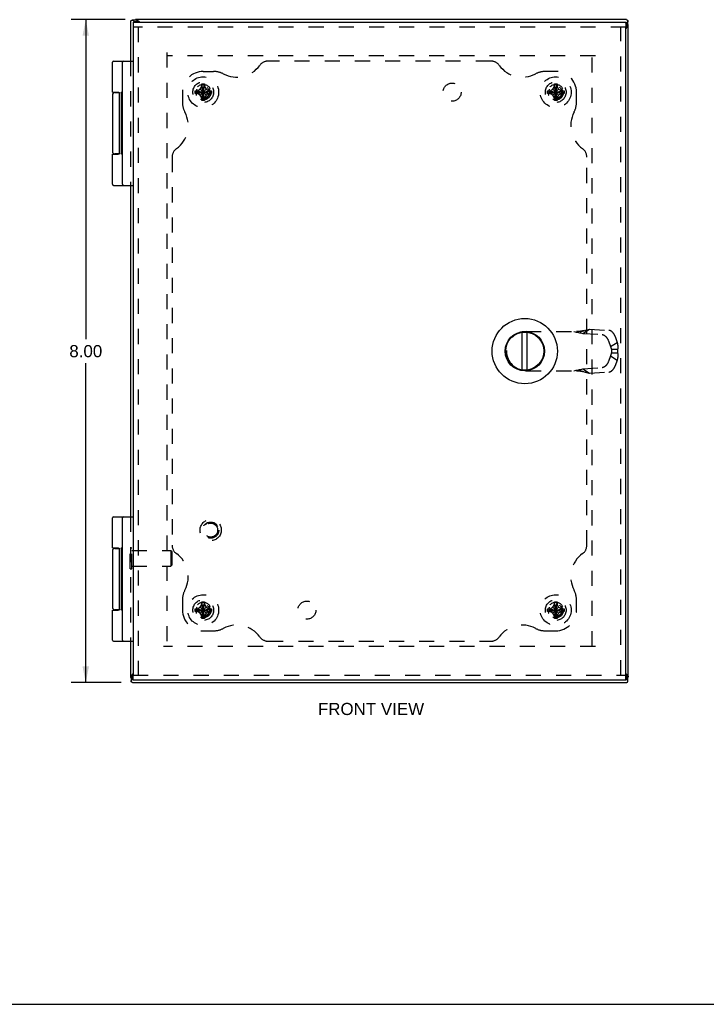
# Model space of a CAD drawing. Header units: inches. Extents: x 0 to 33.1, y 0 to 21.4.
# Tile 6 of 10: x 8.3 to 16.6, y 0 to 11.9. Entities that reach past the tile are written whole.
import ezdxf

# ---------------------------------------------------------------- set-up
doc = ezdxf.new("R2010")
doc.units = ezdxf.units.IN
doc.header["$LTSCALE"] = 1.821217
doc.header["$MEASUREMENT"] = 0
doc.linetypes.add('HIDDEN', pattern=[0.2, 0.1, -0.1])
doc.layers.get('0').update_dxf_attribs({"linetype": 'CONTINUOUS'})
for name, color, linetype in [('DEFAULT_2', 8, 'HIDDEN'), ('DIMENSIONS', 7, 'CONTINUOUS'), ('DOOR_ASSEMBLY', 7, 'CONTINUOUS'), ('SUBPANEL', 7, 'CONTINUOUS')]:
    doc.layers.add(name, color=color, linetype=linetype)
doc.styles.get("Standard").update_dxf_attribs({"font": 'arial.ttf'})
doc.dimstyles.new('DIMSTYLE_1', dxfattribs={"dimtxt": 0.146087, "dimasz": 0.194783, "dimexe": 0.09, "dimexo": 0.07, "dimgap": 0.0375, "dimtad": 0, "dimtih": 1, "dimtoh": 1, "dimzin": 4, "dimdsep": 46, "dimtxsty": 'Standard', "dimblk": '_FILLED', "dimblk1": '_FILLED', "dimblk2": '_FILLED', "dimcen": 0.09, "dimazin": 1, "dimtfac": 1, "dimtdec": 3, "dimtofl": 0, "dimtmove": 0, "dimatfit": 3, "dimldrblk": '_FILLED', "dimfxl": 0, "dimtolj": 1, "dimtzin": 4, "dimarcsym": 0})

# ---------------------------------------------------------------- blocks, each defined once
blk = doc.blocks.new('_FILLED')
at = {"color": 0, "linetype": 'ByBlock'}
blk.add_solid([(0, 0), (-1, 0.2), (-1, -0.2)], dxfattribs=at)
blk = doc.blocks.new('*D10')
at = {"layer": 'DIMENSIONS', "color": 2, "linetype": 'Continuous'}
for p, q in [((9.549, 11.882), (8.9, 11.882)), ((9.075, 11.882), (9.075, 8.028)), ((9.075, 3.882), (9.075, 7.736)), ((9.501, 3.882), (8.9, 3.882))]:
    blk.add_line(p, q, dxfattribs=at)
at = {"layer": 'DIMENSIONS', "color": 2, "linetype": 'Continuous', "xscale": 0.1947826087, "yscale": 0.1947826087, "zscale": 0.1947826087}
for p, rotation in [((9.075, 11.882), 90), ((9.075, 3.882), 270)]:
    blk.add_blockref('_FILLED', p, dxfattribs=dict(at, rotation=rotation))
at = {"layer": 'DIMENSIONS', "color": 2, "linetype": 'Continuous', "insert": (9.075, 7.955), "char_height": 0.1461, "width": 0.39699, "attachment_point": 2, "line_spacing_factor": 0.9}
blk.add_mtext('8.00', dxfattribs=at)

msp = doc.modelspace()

# ---------------------------------------------------------------- linework, layer by layer
at = {"color": 7, "linetype": 'Continuous'}
for p, q in [((9.676, 11.882), (9.676, 11.877)), ((9.686, 11.882), (9.686, 11.877)), ((9.685, 11.877), (9.633, 11.877)), ((9.659, 11.861), (9.698, 11.861)), ((9.698, 11.861), (9.707, 11.852)), ((15.586, 11.791), (15.595, 11.8)), ((15.595, 11.839), (15.595, 11.8)), ((15.612, 11.813), (15.612, 11.865)), ((15.616, 11.822), (15.612, 11.822)), ((15.616, 11.812), (15.612, 11.812)), ((9.616, 3.951), (9.621, 3.951)), ((9.616, 3.942), (9.621, 3.942)), ((9.621, 3.95), (9.621, 3.898)), ((9.637, 3.963), (9.646, 3.971)), ((9.637, 3.925), (9.637, 3.963)), ((15.595, 3.963), (15.586, 3.973)), ((15.595, 3.925), (15.595, 3.963)), ((15.616, 3.951), (15.612, 3.951)), ((15.612, 3.898), (15.612, 3.95)), ((15.616, 3.942), (15.612, 3.942)), ((0, 0), (33.113, 0))]:
    msp.add_line(p, q, dxfattribs=at)
at = {"color": 3, "linetype": 'Continuous'}
for p, q in [((15.595, 11.882), (9.676, 11.882)), ((9.616, 11.861), (9.616, 11.382)), ((9.659, 11.861), (9.668, 11.852)), ((15.586, 11.829), (15.595, 11.839)), ((15.616, 3.942), (15.616, 11.822)), ((9.616, 9.882), (9.616, 5.882)), ((9.616, 4.382), (9.616, 3.942)), ((9.637, 3.925), (9.646, 3.933)), ((15.595, 3.925), (15.586, 3.934)), ((9.637, 3.882), (15.595, 3.882))]:
    msp.add_line(p, q, dxfattribs=at)
for points in [[(9.724, 11.852), (9.721, 11.854), (9.717, 11.858), (9.714, 11.861), (9.71, 11.864), (9.707, 11.867), (9.705, 11.87), (9.702, 11.872), (9.699, 11.875), (9.697, 11.876), (9.695, 11.878), (9.693, 11.879), (9.691, 11.88), (9.689, 11.881), (9.687, 11.882), (9.686, 11.882)], [(15.595, 11.882), (15.595, 11.882), (15.596, 11.882), (15.596, 11.882), (15.596, 11.881), (15.596, 11.881), (15.596, 11.881)], [(9.616, 11.861), (9.616, 11.861), (9.616, 11.861), (9.616, 11.861), (9.617, 11.861), (9.617, 11.861), (9.617, 11.861)], [(9.617, 11.861), (9.617, 11.861), (9.617, 11.862), (9.617, 11.862), (9.618, 11.863), (9.618, 11.863), (9.618, 11.863)], [(9.618, 11.863), (9.619, 11.864), (9.619, 11.865), (9.62, 11.865), (9.62, 11.866), (9.621, 11.867), (9.621, 11.867)], [(9.621, 11.867), (9.622, 11.868), (9.622, 11.869), (9.623, 11.869), (9.623, 11.87), (9.624, 11.871), (9.624, 11.872)], [(9.624, 11.872), (9.625, 11.873), (9.626, 11.874), (9.627, 11.875), (9.628, 11.875), (9.629, 11.876), (9.63, 11.876), (9.632, 11.877), (9.633, 11.877), (9.633, 11.877)], [(9.633, 11.877), (9.634, 11.877), (9.636, 11.877), (9.637, 11.876), (9.639, 11.876), (9.64, 11.875), (9.642, 11.874), (9.643, 11.873), (9.644, 11.872)], [(9.659, 11.861), (9.657, 11.863), (9.654, 11.864), (9.652, 11.866), (9.649, 11.868), (9.647, 11.87), (9.644, 11.872)], [(15.586, 11.774), (15.589, 11.777), (15.593, 11.781), (15.596, 11.784), (15.599, 11.788), (15.602, 11.791), (15.605, 11.793), (15.607, 11.796), (15.609, 11.799), (15.611, 11.801), (15.613, 11.803), (15.614, 11.805), (15.615, 11.807), (15.616, 11.809), (15.616, 11.811), (15.616, 11.812)], [(15.595, 11.839), (15.597, 11.841), (15.599, 11.844), (15.601, 11.846), (15.603, 11.849), (15.605, 11.851), (15.607, 11.854)], [(15.596, 11.881), (15.596, 11.881), (15.597, 11.881), (15.597, 11.881), (15.597, 11.88), (15.598, 11.88), (15.598, 11.88)], [(15.598, 11.88), (15.599, 11.879), (15.599, 11.879), (15.6, 11.878), (15.601, 11.878), (15.601, 11.877), (15.602, 11.877)], [(15.602, 11.877), (15.603, 11.876), (15.603, 11.876), (15.604, 11.875), (15.605, 11.875), (15.606, 11.874), (15.606, 11.874)], [(15.606, 11.874), (15.608, 11.873), (15.608, 11.872), (15.609, 11.871), (15.61, 11.87), (15.611, 11.869), (15.611, 11.868), (15.611, 11.866), (15.612, 11.865), (15.612, 11.865)], [(15.612, 11.865), (15.611, 11.864), (15.611, 11.862), (15.611, 11.861), (15.61, 11.859), (15.61, 11.858), (15.609, 11.856), (15.608, 11.855), (15.607, 11.854)], [(9.646, 3.988), (9.644, 3.986), (9.64, 3.982), (9.637, 3.979), (9.634, 3.976), (9.631, 3.973), (9.628, 3.97), (9.626, 3.967), (9.623, 3.965), (9.622, 3.962), (9.62, 3.96), (9.619, 3.958), (9.618, 3.956), (9.617, 3.954), (9.617, 3.952), (9.616, 3.951)], [(9.637, 3.925), (9.635, 3.922), (9.634, 3.919), (9.632, 3.917), (9.63, 3.914), (9.628, 3.912), (9.626, 3.91)], [(15.586, 3.989), (15.589, 3.986), (15.593, 3.982), (15.596, 3.979), (15.599, 3.976), (15.602, 3.973), (15.605, 3.97), (15.607, 3.967), (15.609, 3.965), (15.611, 3.962), (15.613, 3.96), (15.614, 3.958), (15.615, 3.956), (15.616, 3.954), (15.616, 3.952), (15.616, 3.951)], [(15.595, 3.925), (15.597, 3.922), (15.599, 3.919), (15.601, 3.917), (15.603, 3.914), (15.605, 3.912), (15.607, 3.91)], [(9.621, 3.898), (9.621, 3.9), (9.622, 3.901), (9.622, 3.903), (9.622, 3.904), (9.623, 3.906), (9.624, 3.907), (9.625, 3.908), (9.626, 3.91)], [(9.626, 3.89), (9.625, 3.89), (9.624, 3.891), (9.623, 3.892), (9.623, 3.893), (9.622, 3.894), (9.622, 3.896), (9.621, 3.897), (9.621, 3.898), (9.621, 3.898)], [(9.631, 3.887), (9.63, 3.887), (9.629, 3.888), (9.629, 3.888), (9.628, 3.889), (9.627, 3.889), (9.626, 3.89)], [(9.635, 3.884), (9.634, 3.884), (9.633, 3.885), (9.633, 3.885), (9.632, 3.886), (9.632, 3.886), (9.631, 3.887)], [(9.637, 3.882), (9.637, 3.882), (9.636, 3.882), (9.636, 3.883), (9.635, 3.883), (9.635, 3.883), (9.635, 3.884)], [(9.637, 3.882), (9.637, 3.882), (9.637, 3.882), (9.637, 3.882), (9.637, 3.882), (9.637, 3.882), (9.637, 3.882)], [(15.595, 3.882), (15.595, 3.882), (15.596, 3.882), (15.596, 3.882), (15.596, 3.882), (15.596, 3.882), (15.596, 3.882)], [(15.596, 3.882), (15.596, 3.882), (15.597, 3.882), (15.597, 3.883), (15.597, 3.883), (15.598, 3.883), (15.598, 3.884)], [(15.598, 3.884), (15.599, 3.884), (15.599, 3.885), (15.6, 3.885), (15.601, 3.886), (15.601, 3.886), (15.602, 3.887)], [(15.602, 3.887), (15.603, 3.887), (15.603, 3.888), (15.604, 3.888), (15.605, 3.889), (15.606, 3.889), (15.606, 3.89)], [(15.606, 3.89), (15.608, 3.89), (15.608, 3.891), (15.609, 3.892), (15.61, 3.893), (15.611, 3.894), (15.611, 3.896), (15.611, 3.897), (15.612, 3.898), (15.612, 3.898)], [(15.612, 3.898), (15.611, 3.9), (15.611, 3.901), (15.611, 3.903), (15.61, 3.904), (15.61, 3.906), (15.609, 3.907), (15.608, 3.908), (15.607, 3.91)]]:
    msp.add_lwpolyline(points, dxfattribs=at)
at = {"color": 7, "linetype": 'Continuous'}
for points in [[(9.685, 11.877), (9.685, 11.877), (9.686, 11.877), (9.686, 11.876), (9.687, 11.876), (9.688, 11.875), (9.688, 11.875), (9.689, 11.874), (9.69, 11.873), (9.69, 11.872)], [(9.698, 11.861), (9.696, 11.863), (9.695, 11.864), (9.694, 11.866), (9.693, 11.868), (9.692, 11.87), (9.69, 11.872)], [(15.595, 11.8), (15.597, 11.802), (15.599, 11.803), (15.601, 11.804), (15.603, 11.805), (15.605, 11.806), (15.607, 11.808)], [(15.612, 11.813), (15.611, 11.813), (15.611, 11.812), (15.611, 11.812), (15.611, 11.811), (15.61, 11.81), (15.61, 11.81), (15.609, 11.809), (15.608, 11.808), (15.607, 11.808)], [(9.621, 3.95), (9.621, 3.951), (9.621, 3.951), (9.622, 3.952), (9.622, 3.952), (9.623, 3.953), (9.623, 3.954), (9.624, 3.954), (9.625, 3.955), (9.626, 3.956)], [(9.637, 3.963), (9.635, 3.962), (9.634, 3.96), (9.632, 3.959), (9.63, 3.958), (9.628, 3.957), (9.626, 3.956)], [(15.595, 3.963), (15.597, 3.962), (15.599, 3.96), (15.601, 3.959), (15.603, 3.958), (15.605, 3.957), (15.607, 3.956)], [(15.612, 3.95), (15.611, 3.951), (15.611, 3.951), (15.611, 3.952), (15.611, 3.952), (15.61, 3.953), (15.61, 3.954), (15.609, 3.954), (15.608, 3.955), (15.607, 3.956)]]:
    msp.add_lwpolyline(points, dxfattribs=at)
at = {"layer": 'DEFAULT_2', "color": 8, "linetype": 'HIDDEN'}
for p, q in [((10.054, 11.485), (10.054, 4.322)), ((15.219, 11.444), (10.056, 11.444)), ((15.179, 4.322), (15.179, 11.442)), ((9.616, 11.382), (9.616, 9.882)), ((10.456, 11.042), (10.476, 11.075)), ((10.476, 10.907), (10.507, 11.106)), ((10.476, 11.105), (10.476, 11.106)), ((10.507, 10.907), (10.476, 11.106)), ((10.476, 11.075), (10.476, 11.105)), ((10.476, 10.938), (10.507, 11.075)), ((10.507, 10.938), (10.476, 11.075)), ((10.507, 11.106), (10.507, 11.105)), ((10.507, 11.105), (10.507, 11.075)), ((10.507, 11.075), (10.526, 11.042)), ((14.706, 11.042), (14.726, 11.075)), ((14.726, 10.907), (14.757, 11.106)), ((14.726, 11.105), (14.726, 11.106)), ((14.757, 10.907), (14.726, 11.106)), ((14.726, 11.075), (14.726, 11.105)), ((14.726, 10.938), (14.757, 11.075)), ((14.757, 10.938), (14.726, 11.075)), ((14.757, 11.106), (14.757, 11.105)), ((14.757, 11.105), (14.757, 11.075)), ((14.757, 11.075), (14.776, 11.042)), ((10.392, 11.022), (10.591, 10.991)), ((10.392, 10.991), (10.591, 11.022)), ((10.392, 11.022), (10.393, 11.022)), ((10.393, 10.991), (10.392, 10.991)), ((10.393, 11.022), (10.423, 11.022)), ((10.423, 10.991), (10.393, 10.991)), ((10.491, 11.007), (10.417, 11.007)), ((10.423, 11.022), (10.456, 11.042)), ((10.423, 11.022), (10.56, 10.991)), ((10.423, 10.991), (10.56, 11.022)), ((10.456, 10.972), (10.423, 10.991)), ((10.456, 10.972), (10.526, 11.042)), ((10.526, 10.972), (10.456, 11.042)), ((10.476, 10.938), (10.456, 10.972)), ((10.476, 10.908), (10.476, 10.938)), ((10.491, 10.913), (10.491, 11.007)), ((10.526, 10.972), (10.507, 10.938)), ((10.507, 10.938), (10.507, 10.908)), ((10.526, 11.042), (10.56, 11.022)), ((10.56, 10.991), (10.526, 10.972)), ((10.56, 11.022), (10.59, 11.022)), ((10.59, 10.991), (10.56, 10.991)), ((10.59, 11.022), (10.591, 11.022)), ((10.591, 10.991), (10.59, 10.991)), ((14.642, 10.991), (14.841, 11.022)), ((14.642, 11.022), (14.643, 11.022)), ((14.642, 11.022), (14.841, 10.991)), ((14.643, 10.991), (14.642, 10.991)), ((14.643, 11.022), (14.673, 11.022)), ((14.673, 10.991), (14.643, 10.991)), ((14.741, 11.007), (14.667, 11.007)), ((14.673, 11.022), (14.706, 11.042)), ((14.673, 10.991), (14.81, 11.022)), ((14.673, 11.022), (14.81, 10.991)), ((14.706, 10.972), (14.673, 10.991)), ((14.706, 10.972), (14.776, 11.042)), ((14.706, 11.042), (14.776, 10.972)), ((14.726, 10.938), (14.706, 10.972)), ((14.726, 10.908), (14.726, 10.938)), ((14.741, 10.913), (14.741, 11.007)), ((14.776, 10.972), (14.757, 10.938)), ((14.757, 10.938), (14.757, 10.908)), ((14.776, 11.042), (14.81, 11.022)), ((14.81, 10.991), (14.776, 10.972)), ((14.81, 11.022), (14.84, 11.022)), ((14.84, 10.991), (14.81, 10.991)), ((14.84, 11.022), (14.841, 11.022)), ((14.841, 10.991), (14.84, 10.991)), ((10.476, 10.907), (10.476, 10.908)), ((10.507, 10.908), (10.507, 10.907)), ((14.726, 10.907), (14.726, 10.908)), ((14.757, 10.908), (14.757, 10.907)), ((9.616, 5.882), (9.616, 4.382)), ((9.612, 5.254), (9.612, 5.51)), ((9.612, 5.51), (9.63, 5.51)), ((9.63, 5.254), (9.63, 5.51)), ((9.63, 5.476), (10.102, 5.476)), ((10.112, 5.466), (10.102, 5.476)), ((10.102, 5.476), (10.102, 5.288)), ((10.112, 5.466), (10.112, 5.298)), ((9.612, 5.254), (9.63, 5.254)), ((9.63, 5.288), (10.102, 5.288)), ((10.112, 5.298), (10.102, 5.288)), ((10.392, 4.772), (10.591, 4.741)), ((10.392, 4.772), (10.393, 4.772)), ((10.392, 4.741), (10.591, 4.772)), ((10.393, 4.772), (10.423, 4.772)), ((10.491, 4.757), (10.417, 4.757)), ((10.423, 4.772), (10.456, 4.792)), ((10.423, 4.772), (10.56, 4.741)), ((10.423, 4.741), (10.56, 4.772)), ((10.456, 4.792), (10.476, 4.825)), ((10.456, 4.792), (10.526, 4.722)), ((10.456, 4.722), (10.526, 4.792)), ((10.507, 4.657), (10.476, 4.856)), ((10.476, 4.855), (10.476, 4.856)), ((10.476, 4.657), (10.507, 4.856)), ((10.476, 4.825), (10.476, 4.855)), ((10.507, 4.688), (10.476, 4.825)), ((10.476, 4.688), (10.507, 4.825)), ((10.491, 4.663), (10.491, 4.757)), ((10.507, 4.856), (10.507, 4.855)), ((10.507, 4.855), (10.507, 4.825)), ((10.507, 4.825), (10.526, 4.792)), ((10.526, 4.792), (10.56, 4.772)), ((10.56, 4.772), (10.59, 4.772)), ((10.59, 4.772), (10.591, 4.772)), ((14.642, 4.741), (14.841, 4.772)), ((14.642, 4.772), (14.643, 4.772)), ((14.642, 4.772), (14.841, 4.741)), ((14.643, 4.772), (14.673, 4.772)), ((14.741, 4.757), (14.667, 4.757)), ((14.673, 4.772), (14.706, 4.792)), ((14.673, 4.741), (14.81, 4.772)), ((14.673, 4.772), (14.81, 4.741)), ((14.706, 4.792), (14.726, 4.825)), ((14.706, 4.792), (14.776, 4.722)), ((14.706, 4.722), (14.776, 4.792)), ((14.757, 4.657), (14.726, 4.856)), ((14.726, 4.855), (14.726, 4.856)), ((14.726, 4.657), (14.757, 4.856)), ((14.726, 4.825), (14.726, 4.855)), ((14.757, 4.688), (14.726, 4.825)), ((14.726, 4.688), (14.757, 4.825)), ((14.741, 4.663), (14.741, 4.757)), ((14.757, 4.856), (14.757, 4.855)), ((14.757, 4.855), (14.757, 4.825)), ((14.757, 4.825), (14.776, 4.792)), ((14.776, 4.792), (14.81, 4.772)), ((14.81, 4.772), (14.84, 4.772)), ((14.84, 4.772), (14.841, 4.772)), ((10.393, 4.741), (10.392, 4.741)), ((10.423, 4.741), (10.393, 4.741)), ((10.456, 4.722), (10.423, 4.741)), ((10.476, 4.688), (10.456, 4.722)), ((10.476, 4.658), (10.476, 4.688)), ((10.476, 4.657), (10.476, 4.658)), ((10.526, 4.722), (10.507, 4.688)), ((10.507, 4.688), (10.507, 4.658)), ((10.507, 4.658), (10.507, 4.657)), ((10.56, 4.741), (10.526, 4.722)), ((10.59, 4.741), (10.56, 4.741)), ((10.591, 4.741), (10.59, 4.741)), ((14.643, 4.741), (14.642, 4.741)), ((14.673, 4.741), (14.643, 4.741)), ((14.706, 4.722), (14.673, 4.741)), ((14.726, 4.688), (14.706, 4.722)), ((14.726, 4.658), (14.726, 4.688)), ((14.726, 4.657), (14.726, 4.658)), ((14.776, 4.722), (14.757, 4.688)), ((14.757, 4.688), (14.757, 4.658)), ((14.757, 4.658), (14.757, 4.657)), ((14.81, 4.741), (14.776, 4.722)), ((14.84, 4.741), (14.81, 4.741)), ((14.841, 4.741), (14.84, 4.741)), ((15.219, 4.319), (10.013, 4.319))]:
    msp.add_line(p, q, dxfattribs=at)
for points in [[(10.476, 11.106), (10.481, 11.106), (10.486, 11.106), (10.491, 11.106), (10.497, 11.106), (10.502, 11.106), (10.507, 11.106)], [(14.726, 11.106), (14.731, 11.106), (14.736, 11.106), (14.741, 11.106), (14.747, 11.106), (14.752, 11.106), (14.757, 11.106)], [(10.392, 11.007), (10.392, 11.009), (10.392, 11.012), (10.392, 11.014), (10.392, 11.017), (10.392, 11.02), (10.392, 11.022)], [(10.392, 10.991), (10.392, 10.994), (10.392, 10.996), (10.392, 10.999), (10.392, 11.001), (10.392, 11.004), (10.392, 11.007)], [(10.406, 11.003), (10.406, 10.999), (10.405, 10.995), (10.404, 10.991), (10.404, 10.986), (10.404, 10.981), (10.405, 10.975), (10.406, 10.97), (10.407, 10.965)], [(10.406, 11.003), (10.409, 11.004), (10.412, 11.005), (10.415, 11.006), (10.417, 11.007)], [(10.591, 11.022), (10.591, 11.02), (10.591, 11.017), (10.591, 11.014), (10.591, 11.012), (10.591, 11.009), (10.591, 11.007)], [(10.591, 11.007), (10.591, 11.004), (10.591, 11.001), (10.591, 10.999), (10.591, 10.996), (10.591, 10.994), (10.591, 10.991)], [(14.642, 11.007), (14.642, 11.009), (14.642, 11.012), (14.642, 11.014), (14.642, 11.017), (14.642, 11.02), (14.642, 11.022)], [(14.642, 10.991), (14.642, 10.994), (14.642, 10.996), (14.642, 10.999), (14.642, 11.001), (14.642, 11.004), (14.642, 11.007)], [(14.656, 11.003), (14.656, 10.999), (14.655, 10.995), (14.654, 10.991), (14.654, 10.986), (14.654, 10.981), (14.655, 10.975), (14.656, 10.97), (14.657, 10.965)], [(14.656, 11.003), (14.659, 11.004), (14.662, 11.005), (14.665, 11.006), (14.667, 11.007)], [(14.841, 11.022), (14.841, 11.02), (14.841, 11.017), (14.841, 11.014), (14.841, 11.012), (14.841, 11.009), (14.841, 11.007)], [(14.841, 11.007), (14.841, 11.004), (14.841, 11.001), (14.841, 10.999), (14.841, 10.996), (14.841, 10.994), (14.841, 10.991)], [(10.507, 10.907), (10.502, 10.907), (10.497, 10.907), (10.491, 10.907), (10.486, 10.907), (10.481, 10.907), (10.476, 10.907)], [(14.757, 10.907), (14.752, 10.907), (14.747, 10.907), (14.741, 10.907), (14.736, 10.907), (14.731, 10.907), (14.726, 10.907)], [(10.392, 4.757), (10.392, 4.759), (10.392, 4.762), (10.392, 4.764), (10.392, 4.767), (10.392, 4.77), (10.392, 4.772)], [(10.392, 4.741), (10.392, 4.744), (10.392, 4.746), (10.392, 4.749), (10.392, 4.751), (10.392, 4.754), (10.392, 4.757)], [(10.406, 4.753), (10.406, 4.749), (10.405, 4.745), (10.404, 4.741), (10.404, 4.736), (10.404, 4.731), (10.405, 4.725), (10.406, 4.72), (10.407, 4.715)], [(10.406, 4.753), (10.409, 4.754), (10.412, 4.755), (10.415, 4.756), (10.417, 4.757)], [(10.476, 4.856), (10.481, 4.856), (10.486, 4.856), (10.491, 4.856), (10.497, 4.856), (10.502, 4.856), (10.507, 4.856)], [(10.591, 4.772), (10.591, 4.77), (10.591, 4.767), (10.591, 4.764), (10.591, 4.762), (10.591, 4.759), (10.591, 4.757)], [(10.591, 4.757), (10.591, 4.754), (10.591, 4.751), (10.591, 4.749), (10.591, 4.746), (10.591, 4.744), (10.591, 4.741)], [(14.642, 4.757), (14.642, 4.759), (14.642, 4.762), (14.642, 4.764), (14.642, 4.767), (14.642, 4.77), (14.642, 4.772)], [(14.642, 4.741), (14.642, 4.744), (14.642, 4.746), (14.642, 4.749), (14.642, 4.751), (14.642, 4.754), (14.642, 4.757)], [(14.656, 4.753), (14.656, 4.749), (14.655, 4.745), (14.654, 4.741), (14.654, 4.736), (14.654, 4.731), (14.655, 4.725), (14.656, 4.72), (14.657, 4.715)], [(14.656, 4.753), (14.659, 4.754), (14.662, 4.755), (14.665, 4.756), (14.667, 4.757)], [(14.726, 4.856), (14.731, 4.856), (14.736, 4.856), (14.741, 4.856), (14.747, 4.856), (14.752, 4.856), (14.757, 4.856)], [(14.841, 4.772), (14.841, 4.77), (14.841, 4.767), (14.841, 4.764), (14.841, 4.762), (14.841, 4.759), (14.841, 4.757)], [(14.841, 4.757), (14.841, 4.754), (14.841, 4.751), (14.841, 4.749), (14.841, 4.746), (14.841, 4.744), (14.841, 4.741)], [(10.507, 4.657), (10.502, 4.657), (10.497, 4.657), (10.491, 4.657), (10.486, 4.657), (10.481, 4.657), (10.476, 4.657)], [(14.757, 4.657), (14.752, 4.657), (14.747, 4.657), (14.741, 4.657), (14.736, 4.657), (14.731, 4.657), (14.726, 4.657)]]:
    msp.add_lwpolyline(points, dxfattribs=at)
for centre, radius in [((10.491, 11.007), 0.186), ((14.741, 11.007), 0.186), ((10.491, 11.007), 0.094), ((14.741, 11.007), 0.094), ((10.491, 4.757), 0.186), ((14.741, 4.757), 0.186), ((10.491, 4.757), 0.094), ((14.741, 4.757), 0.094)]:
    msp.add_circle(centre, radius, dxfattribs=at)
for centre, radius, end in [((10.491, 11.007), 0.085, 182.1618), ((10.491, 11.007), 0.074, 180), ((14.741, 11.007), 0.085, 182.1618), ((14.741, 11.007), 0.074, 180), ((10.491, 4.757), 0.085, 182.1618), ((10.491, 4.757), 0.074, 180), ((14.741, 4.757), 0.085, 182.1618), ((14.741, 4.757), 0.074, 180)]:
    msp.add_arc(centre, radius, 270, end, dxfattribs=at)
at = {"layer": 'DOOR_ASSEMBLY', "color": 7, "linetype": 'Continuous'}
for p, q in [((9.646, 11.852), (9.646, 11.792)), ((15.586, 11.852), (15.586, 11.792)), ((9.396, 11.007), (9.396, 11.369)), ((9.409, 11.382), (9.646, 11.382)), ((9.516, 9.895), (9.516, 11.369)), ((9.396, 10.972), (9.396, 10.292)), ((9.426, 11.002), (9.48, 11.002)), ((9.476, 11.005), (9.476, 11.002)), ((9.481, 10.267), (9.481, 10.997)), ((9.506, 10.258), (9.506, 11.008)), ((9.516, 11.008), (9.506, 11.008)), ((9.516, 11.002), (9.506, 11.002)), ((9.516, 10.904), (9.506, 10.904)), ((9.516, 10.756), (9.506, 10.756)), ((9.516, 10.521), (9.506, 10.521)), ((9.516, 10.507), (9.506, 10.507)), ((9.396, 9.895), (9.396, 10.257)), ((9.396, 10.257), (9.466, 10.257)), ((9.48, 10.262), (9.426, 10.262)), ((9.476, 10.262), (9.476, 10.258)), ((9.516, 10.258), (9.506, 10.258)), ((9.409, 9.882), (9.646, 9.882)), ((14.338, 7.654), (14.338, 8.11)), ((14.398, 7.654), (14.398, 8.11)), ((9.396, 5.507), (9.396, 5.869)), ((9.409, 5.882), (9.646, 5.882)), ((9.516, 4.395), (9.516, 5.869)), ((9.396, 5.472), (9.396, 4.792)), ((9.426, 5.502), (9.48, 5.502)), ((9.476, 5.505), (9.476, 5.502)), ((9.481, 4.767), (9.481, 5.497)), ((9.506, 4.758), (9.506, 5.508)), ((9.516, 5.508), (9.506, 5.508)), ((9.516, 5.502), (9.506, 5.502)), ((9.516, 5.404), (9.506, 5.404)), ((9.516, 5.256), (9.506, 5.256)), ((9.516, 5.021), (9.506, 5.021)), ((9.516, 5.007), (9.506, 5.007)), ((9.396, 4.395), (9.396, 4.757)), ((9.396, 4.757), (9.466, 4.757)), ((9.48, 4.762), (9.426, 4.762)), ((9.476, 4.762), (9.476, 4.758)), ((9.516, 4.758), (9.506, 4.758)), ((9.409, 4.382), (9.646, 4.382)), ((9.646, 3.912), (9.646, 3.972)), ((15.586, 3.912), (15.586, 3.972))]:
    msp.add_line(p, q, dxfattribs=at)
at = {"layer": 'DOOR_ASSEMBLY', "color": 3, "linetype": 'Continuous'}
for p, q in [((9.646, 11.852), (15.586, 11.852)), ((9.646, 11.792), (9.646, 3.972)), ((15.586, 3.972), (15.586, 11.792)), ((15.586, 3.912), (9.646, 3.912))]:
    msp.add_line(p, q, dxfattribs=at)
at = {"layer": 'DOOR_ASSEMBLY', "color": 8, "linetype": 'HIDDEN'}
for p, q in [((15.586, 11.792), (9.646, 11.792)), ((9.706, 11.792), (9.706, 3.972)), ((15.526, 3.972), (15.526, 11.792)), ((14.384, 8.118), (15.037, 8.118)), ((15.067, 8.095), (15.149, 8.147)), ((15.067, 8.095), (15.3, 8.082)), ((15.149, 8.147), (15.382, 8.133)), ((15.376, 8.008), (15.401, 7.937)), ((15.401, 7.937), (15.482, 7.988)), ((15.457, 8.06), (15.482, 7.988)), ((14.148, 7.882), (14.148, 7.881)), ((15.412, 7.904), (15.487, 7.904)), ((15.412, 7.904), (15.412, 7.86)), ((15.412, 7.86), (15.487, 7.86)), ((15.487, 7.904), (15.487, 7.86)), ((15.401, 7.827), (15.376, 7.755)), ((15.401, 7.827), (15.482, 7.775)), ((15.482, 7.775), (15.457, 7.704)), ((14.384, 7.645), (15.037, 7.645)), ((15.067, 7.668), (15.3, 7.682)), ((15.067, 7.668), (15.149, 7.617)), ((15.072, 7.636), (15.085, 7.633)), ((15.085, 7.633), (15.096, 7.63)), ((15.149, 7.617), (15.382, 7.63)), ((9.646, 3.972), (15.586, 3.972))]:
    msp.add_line(p, q, dxfattribs=at)
at = {"layer": 'DOOR_ASSEMBLY', "color": 7, "linetype": 'Continuous'}
for points in [[(9.396, 11.007), (9.466, 11.007), (9.466, 11.007), (9.467, 11.007), (9.468, 11.007), (9.468, 11.007), (9.469, 11.007), (9.469, 11.007), (9.47, 11.006), (9.47, 11.006), (9.471, 11.006), (9.471, 11.006), (9.472, 11.006), (9.472, 11.006), (9.472, 11.006), (9.473, 11.006), (9.473, 11.006), (9.473, 11.006), (9.474, 11.006), (9.474, 11.006), (9.474, 11.006), (9.475, 11.005), (9.475, 11.005), (9.475, 11.005), (9.475, 11.005), (9.476, 11.005), (9.476, 11.005), (9.476, 11.005), (9.476, 11.005), (9.477, 11.005), (9.477, 11.004), (9.477, 11.004), (9.477, 11.004), (9.477, 11.004), (9.478, 11.004), (9.478, 11.004), (9.478, 11.004), (9.478, 11.004), (9.478, 11.004), (9.478, 11.003), (9.478, 11.003), (9.479, 11.003), (9.479, 11.003), (9.479, 11.003), (9.479, 11.003), (9.479, 11.003), (9.479, 11.003), (9.479, 11.002), (9.479, 11.002), (9.48, 11.002), (9.48, 11.002), (9.48, 11.002), (9.48, 11.002), (9.48, 11.002), (9.48, 11.002), (9.48, 11.001), (9.48, 11.001), (9.48, 11.001), (9.48, 11.001), (9.48, 11.001), (9.48, 11.001), (9.48, 11.001), (9.481, 11.001), (9.481, 11.001), (9.481, 11), (9.481, 11), (9.481, 11), (9.481, 11), (9.481, 11), (9.481, 11), (9.481, 11), (9.481, 11), (9.481, 10.999), (9.481, 10.999), (9.481, 10.999), (9.481, 10.999), (9.481, 10.999), (9.481, 10.999), (9.481, 10.999), (9.481, 10.999), (9.481, 10.999), (9.481, 10.998), (9.481, 10.998), (9.481, 10.998), (9.481, 10.998), (9.481, 10.998), (9.481, 10.998), (9.481, 10.998), (9.481, 10.998), (9.481, 10.998), (9.481, 10.998), (9.481, 10.997), (9.481, 10.997), (9.481, 10.997), (9.481, 10.997), (9.481, 10.997), (9.481, 10.997), (9.481, 10.997), (9.481, 10.997)], [(9.481, 10.267), (9.481, 10.267), (9.481, 10.266), (9.481, 10.266), (9.481, 10.266), (9.481, 10.266), (9.481, 10.266), (9.481, 10.266), (9.481, 10.266), (9.481, 10.266), (9.481, 10.266), (9.481, 10.265), (9.481, 10.265), (9.481, 10.265), (9.481, 10.265), (9.481, 10.265), (9.481, 10.265), (9.481, 10.265), (9.481, 10.265), (9.481, 10.265), (9.481, 10.264), (9.481, 10.264), (9.481, 10.264), (9.481, 10.264), (9.481, 10.264), (9.481, 10.264), (9.481, 10.264), (9.481, 10.264), (9.481, 10.264), (9.481, 10.263), (9.481, 10.263), (9.481, 10.263), (9.481, 10.263), (9.481, 10.263), (9.481, 10.263), (9.481, 10.263), (9.481, 10.263), (9.48, 10.263), (9.48, 10.262), (9.48, 10.262), (9.48, 10.262), (9.48, 10.262), (9.48, 10.262), (9.48, 10.262), (9.48, 10.262), (9.48, 10.262), (9.48, 10.261), (9.48, 10.261), (9.48, 10.261), (9.48, 10.261), (9.479, 10.261), (9.479, 10.261), (9.479, 10.261), (9.479, 10.261), (9.479, 10.26), (9.479, 10.26), (9.479, 10.26), (9.479, 10.26), (9.478, 10.26), (9.478, 10.26), (9.478, 10.26), (9.478, 10.26), (9.478, 10.26), (9.478, 10.259), (9.478, 10.259), (9.477, 10.259), (9.477, 10.259), (9.477, 10.259), (9.477, 10.259), (9.477, 10.259), (9.476, 10.259), (9.476, 10.258), (9.476, 10.258), (9.476, 10.258), (9.475, 10.258), (9.475, 10.258), (9.475, 10.258), (9.475, 10.258), (9.474, 10.258), (9.474, 10.258), (9.474, 10.258), (9.473, 10.257), (9.473, 10.257), (9.473, 10.257), (9.472, 10.257), (9.472, 10.257), (9.472, 10.257), (9.471, 10.257), (9.471, 10.257), (9.47, 10.257), (9.47, 10.257), (9.469, 10.257), (9.469, 10.257), (9.468, 10.257), (9.468, 10.257), (9.467, 10.257), (9.466, 10.257), (9.466, 10.257)], [(9.396, 5.507), (9.466, 5.507), (9.466, 5.507), (9.467, 5.507), (9.468, 5.507), (9.468, 5.507), (9.469, 5.507), (9.469, 5.507), (9.47, 5.506), (9.47, 5.506), (9.471, 5.506), (9.471, 5.506), (9.472, 5.506), (9.472, 5.506), (9.472, 5.506), (9.473, 5.506), (9.473, 5.506), (9.473, 5.506), (9.474, 5.506), (9.474, 5.506), (9.474, 5.506), (9.475, 5.505), (9.475, 5.505), (9.475, 5.505), (9.475, 5.505), (9.476, 5.505), (9.476, 5.505), (9.476, 5.505), (9.476, 5.505), (9.477, 5.505), (9.477, 5.504), (9.477, 5.504), (9.477, 5.504), (9.477, 5.504), (9.478, 5.504), (9.478, 5.504), (9.478, 5.504), (9.478, 5.504), (9.478, 5.504), (9.478, 5.503), (9.478, 5.503), (9.479, 5.503), (9.479, 5.503), (9.479, 5.503), (9.479, 5.503), (9.479, 5.503), (9.479, 5.503), (9.479, 5.502), (9.479, 5.502), (9.48, 5.502), (9.48, 5.502), (9.48, 5.502), (9.48, 5.502), (9.48, 5.502), (9.48, 5.502), (9.48, 5.501), (9.48, 5.501), (9.48, 5.501), (9.48, 5.501), (9.48, 5.501), (9.48, 5.501), (9.48, 5.501), (9.481, 5.501), (9.481, 5.501), (9.481, 5.5), (9.481, 5.5), (9.481, 5.5), (9.481, 5.5), (9.481, 5.5), (9.481, 5.5), (9.481, 5.5), (9.481, 5.5), (9.481, 5.499), (9.481, 5.499), (9.481, 5.499), (9.481, 5.499), (9.481, 5.499), (9.481, 5.499), (9.481, 5.499), (9.481, 5.499), (9.481, 5.499), (9.481, 5.498), (9.481, 5.498), (9.481, 5.498), (9.481, 5.498), (9.481, 5.498), (9.481, 5.498), (9.481, 5.498), (9.481, 5.498), (9.481, 5.498), (9.481, 5.498), (9.481, 5.497), (9.481, 5.497), (9.481, 5.497), (9.481, 5.497), (9.481, 5.497), (9.481, 5.497), (9.481, 5.497), (9.481, 5.497)], [(9.481, 4.767), (9.481, 4.767), (9.481, 4.766), (9.481, 4.766), (9.481, 4.766), (9.481, 4.766), (9.481, 4.766), (9.481, 4.766), (9.481, 4.766), (9.481, 4.766), (9.481, 4.766), (9.481, 4.765), (9.481, 4.765), (9.481, 4.765), (9.481, 4.765), (9.481, 4.765), (9.481, 4.765), (9.481, 4.765), (9.481, 4.765), (9.481, 4.765), (9.481, 4.764), (9.481, 4.764), (9.481, 4.764), (9.481, 4.764), (9.481, 4.764), (9.481, 4.764), (9.481, 4.764), (9.481, 4.764), (9.481, 4.764), (9.481, 4.763), (9.481, 4.763), (9.481, 4.763), (9.481, 4.763), (9.481, 4.763), (9.481, 4.763), (9.481, 4.763), (9.481, 4.763), (9.48, 4.763), (9.48, 4.762), (9.48, 4.762), (9.48, 4.762), (9.48, 4.762), (9.48, 4.762), (9.48, 4.762), (9.48, 4.762), (9.48, 4.762), (9.48, 4.761), (9.48, 4.761), (9.48, 4.761), (9.48, 4.761), (9.479, 4.761), (9.479, 4.761), (9.479, 4.761), (9.479, 4.761), (9.479, 4.76), (9.479, 4.76), (9.479, 4.76), (9.479, 4.76), (9.478, 4.76), (9.478, 4.76), (9.478, 4.76), (9.478, 4.76), (9.478, 4.76), (9.478, 4.759), (9.478, 4.759), (9.477, 4.759), (9.477, 4.759), (9.477, 4.759), (9.477, 4.759), (9.477, 4.759), (9.476, 4.759), (9.476, 4.758), (9.476, 4.758), (9.476, 4.758), (9.475, 4.758), (9.475, 4.758), (9.475, 4.758), (9.475, 4.758), (9.474, 4.758), (9.474, 4.758), (9.474, 4.758), (9.473, 4.757), (9.473, 4.757), (9.473, 4.757), (9.472, 4.757), (9.472, 4.757), (9.472, 4.757), (9.471, 4.757), (9.471, 4.757), (9.47, 4.757), (9.47, 4.757), (9.469, 4.757), (9.469, 4.757), (9.468, 4.757), (9.468, 4.757), (9.467, 4.757), (9.466, 4.757), (9.466, 4.757)]]:
    msp.add_lwpolyline(points, dxfattribs=at)
at = {"layer": 'DOOR_ASSEMBLY', "color": 8, "linetype": 'HIDDEN'}
for points in [[(14.961, 8.118), (14.975, 8.115), (14.988, 8.112), (15.002, 8.11), (15.015, 8.107), (15.029, 8.104), (15.042, 8.101), (15.055, 8.098), (15.067, 8.095)], [(15.085, 8.13), (15.078, 8.129), (15.072, 8.127), (15.065, 8.126), (15.058, 8.124), (15.052, 8.123), (15.045, 8.122), (15.038, 8.121), (15.032, 8.12), (15.025, 8.119), (15.018, 8.119), (15.012, 8.118), (15.005, 8.118), (14.998, 8.118), (14.992, 8.118)], [(15.037, 8.118), (15.046, 8.12), (15.055, 8.122), (15.063, 8.125), (15.072, 8.127), (15.08, 8.129)], [(15.08, 8.129), (15.096, 8.133), (15.104, 8.135), (15.112, 8.138), (15.12, 8.139), (15.127, 8.141), (15.135, 8.143), (15.142, 8.145), (15.149, 8.147)], [(15.3, 8.082), (15.302, 8.082), (15.303, 8.081), (15.305, 8.081), (15.307, 8.081), (15.308, 8.08), (15.31, 8.08), (15.312, 8.079), (15.314, 8.079), (15.315, 8.078), (15.317, 8.077), (15.319, 8.077), (15.321, 8.076), (15.323, 8.075), (15.324, 8.074), (15.326, 8.073), (15.328, 8.072), (15.33, 8.07), (15.331, 8.069), (15.333, 8.068), (15.335, 8.066), (15.337, 8.065), (15.339, 8.064), (15.34, 8.062), (15.342, 8.061), (15.344, 8.059), (15.345, 8.057), (15.347, 8.056), (15.349, 8.054), (15.35, 8.052), (15.352, 8.05), (15.353, 8.048), (15.355, 8.046), (15.356, 8.044), (15.358, 8.042), (15.359, 8.04), (15.361, 8.038), (15.362, 8.036), (15.363, 8.034), (15.365, 8.032), (15.366, 8.03), (15.367, 8.028), (15.368, 8.026), (15.369, 8.024), (15.37, 8.021), (15.372, 8.019), (15.373, 8.017), (15.373, 8.015), (15.374, 8.013), (15.375, 8.01), (15.376, 8.008)], [(15.457, 8.06), (15.457, 8.062), (15.456, 8.064), (15.455, 8.066), (15.454, 8.069), (15.453, 8.071), (15.452, 8.073), (15.451, 8.075), (15.45, 8.077), (15.449, 8.08), (15.447, 8.082), (15.446, 8.084), (15.445, 8.086), (15.444, 8.088), (15.442, 8.09), (15.441, 8.092), (15.439, 8.094), (15.438, 8.096), (15.436, 8.098), (15.435, 8.1), (15.433, 8.102), (15.432, 8.104), (15.43, 8.106), (15.428, 8.107), (15.427, 8.109), (15.425, 8.111), (15.423, 8.112), (15.422, 8.114), (15.42, 8.115), (15.418, 8.117), (15.417, 8.118), (15.415, 8.12), (15.413, 8.121), (15.411, 8.122), (15.409, 8.123), (15.408, 8.124), (15.406, 8.125), (15.404, 8.126), (15.402, 8.127), (15.401, 8.128), (15.399, 8.129), (15.397, 8.13), (15.395, 8.13), (15.393, 8.131), (15.392, 8.132), (15.39, 8.132), (15.388, 8.132), (15.387, 8.133), (15.385, 8.133), (15.383, 8.133), (15.382, 8.133)], [(15.482, 7.988), (15.483, 7.984), (15.484, 7.98), (15.485, 7.976), (15.486, 7.972), (15.486, 7.968), (15.487, 7.964), (15.487, 7.96), (15.488, 7.956), (15.488, 7.951), (15.488, 7.947), (15.489, 7.943), (15.489, 7.939), (15.489, 7.934), (15.489, 7.93), (15.489, 7.926), (15.489, 7.921), (15.488, 7.917), (15.488, 7.913), (15.488, 7.908), (15.487, 7.904)], [(15.401, 7.937), (15.402, 7.934), (15.403, 7.932), (15.404, 7.93), (15.405, 7.928), (15.406, 7.925), (15.406, 7.923), (15.407, 7.921), (15.408, 7.918), (15.409, 7.916), (15.409, 7.913), (15.41, 7.911), (15.411, 7.909), (15.411, 7.906), (15.412, 7.904)], [(15.412, 7.86), (15.411, 7.857), (15.411, 7.855), (15.41, 7.852), (15.409, 7.85), (15.409, 7.847), (15.408, 7.845), (15.407, 7.843), (15.406, 7.84), (15.406, 7.838), (15.405, 7.836), (15.404, 7.833), (15.403, 7.831), (15.402, 7.829), (15.401, 7.827)], [(15.487, 7.86), (15.488, 7.855), (15.488, 7.85), (15.488, 7.845), (15.489, 7.84), (15.489, 7.835), (15.489, 7.83), (15.489, 7.826), (15.489, 7.821), (15.488, 7.816), (15.488, 7.811), (15.488, 7.807), (15.487, 7.802), (15.486, 7.797), (15.486, 7.793), (15.485, 7.788), (15.484, 7.784), (15.483, 7.779), (15.482, 7.775)], [(15.376, 7.755), (15.375, 7.753), (15.374, 7.751), (15.373, 7.749), (15.373, 7.746), (15.372, 7.744), (15.37, 7.742), (15.369, 7.74), (15.368, 7.738), (15.367, 7.735), (15.366, 7.733), (15.365, 7.731), (15.363, 7.729), (15.362, 7.727), (15.361, 7.725), (15.359, 7.723), (15.358, 7.721), (15.356, 7.719), (15.355, 7.717), (15.353, 7.715), (15.352, 7.713), (15.35, 7.711), (15.349, 7.709), (15.347, 7.708), (15.345, 7.706), (15.344, 7.704), (15.342, 7.703), (15.34, 7.701), (15.339, 7.7), (15.337, 7.698), (15.335, 7.697), (15.333, 7.695), (15.331, 7.694), (15.33, 7.693), (15.328, 7.692), (15.326, 7.691), (15.324, 7.69), (15.323, 7.689), (15.321, 7.688), (15.319, 7.687), (15.317, 7.686), (15.315, 7.685), (15.314, 7.685), (15.312, 7.684), (15.31, 7.683), (15.308, 7.683), (15.307, 7.683), (15.305, 7.682), (15.303, 7.682), (15.302, 7.682), (15.3, 7.682)], [(14.961, 7.645), (14.975, 7.648), (14.988, 7.651), (15.002, 7.654), (15.015, 7.657), (15.029, 7.659), (15.042, 7.662), (15.055, 7.665), (15.067, 7.668)], [(14.992, 7.645), (14.998, 7.645), (15.005, 7.645), (15.012, 7.645), (15.018, 7.644), (15.025, 7.644), (15.032, 7.643), (15.038, 7.642), (15.045, 7.641), (15.052, 7.64), (15.058, 7.639), (15.065, 7.638), (15.072, 7.636), (15.078, 7.635), (15.085, 7.633)], [(15.037, 7.645), (15.046, 7.643), (15.055, 7.641), (15.063, 7.639), (15.072, 7.636)], [(15.096, 7.63), (15.104, 7.628), (15.112, 7.626), (15.12, 7.624), (15.127, 7.622), (15.135, 7.62), (15.142, 7.618), (15.149, 7.617)], [(15.382, 7.63), (15.383, 7.63), (15.385, 7.63), (15.387, 7.63), (15.388, 7.631), (15.39, 7.631), (15.392, 7.632), (15.393, 7.632), (15.395, 7.633), (15.397, 7.634), (15.399, 7.634), (15.401, 7.635), (15.402, 7.636), (15.404, 7.637), (15.406, 7.638), (15.408, 7.639), (15.409, 7.64), (15.411, 7.641), (15.413, 7.642), (15.415, 7.644), (15.417, 7.645), (15.418, 7.647), (15.42, 7.648), (15.422, 7.649), (15.423, 7.651), (15.425, 7.653), (15.427, 7.654), (15.428, 7.656), (15.43, 7.658), (15.432, 7.66), (15.433, 7.661), (15.435, 7.663), (15.436, 7.665), (15.438, 7.667), (15.439, 7.669), (15.441, 7.671), (15.442, 7.673), (15.444, 7.675), (15.445, 7.677), (15.446, 7.679), (15.447, 7.682), (15.449, 7.684), (15.45, 7.686), (15.451, 7.688), (15.452, 7.69), (15.453, 7.692), (15.454, 7.695), (15.455, 7.697), (15.456, 7.699), (15.457, 7.701), (15.457, 7.704)]]:
    msp.add_lwpolyline(points, dxfattribs=at)
at = {"layer": 'DOOR_ASSEMBLY', "color": 7, "linetype": 'Continuous'}
for radius in [0.394, 0.237, 0.23]:
    msp.add_circle((14.368, 7.882), radius, dxfattribs=at)
at = {"layer": 'DOOR_ASSEMBLY', "color": 8, "linetype": 'HIDDEN'}
for radius in [0.128, 0.0981, 0.094, 0.084]:
    msp.add_circle((10.581, 5.722), radius, dxfattribs=at)
at = {"layer": 'DOOR_ASSEMBLY', "color": 7, "linetype": 'Continuous'}
for centre, radius, start, end in [((9.409, 11.369), 0.013, 90, 180), ((9.529, 11.369), 0.013, 90, 180), ((9.426, 10.972), 0.03, 90, 180), ((9.426, 10.292), 0.03, 180, 270), ((9.409, 9.895), 0.013, 180, 270), ((9.529, 9.895), 0.013, 180, 270), ((9.409, 5.869), 0.013, 90, 180), ((9.529, 5.869), 0.013, 90, 180), ((9.426, 5.472), 0.03, 90, 180), ((9.426, 4.792), 0.03, 180, 270), ((9.409, 4.395), 0.013, 180, 270), ((9.529, 4.395), 0.013, 180, 270)]:
    msp.add_arc(centre, radius, start, end, dxfattribs=at)
at = {"layer": 'DOOR_ASSEMBLY', "color": 8, "linetype": 'HIDDEN'}
for centre, start, end in [((14.384, 7.882), 90, 180), ((14.384, 7.881), 180, 270)]:
    msp.add_arc(centre, 0.236, start, end, dxfattribs=at)
at = {"layer": 'SUBPANEL', "color": 8, "linetype": 'HIDDEN'}
for p, q in [((13.959, 11.382), (11.274, 11.382)), ((10.491, 11.257), (10.616, 11.257)), ((14.741, 11.257), (14.616, 11.257)), ((10.241, 11.007), (10.241, 10.882)), ((14.991, 10.882), (14.991, 11.007)), ((10.116, 10.224), (10.116, 5.539)), ((15.116, 5.539), (15.116, 10.224)), ((10.241, 4.882), (10.241, 4.757)), ((14.991, 4.757), (14.991, 4.882)), ((10.491, 4.507), (10.616, 4.507)), ((14.616, 4.507), (14.741, 4.507)), ((11.274, 4.382), (13.959, 4.382))]:
    msp.add_line(p, q, dxfattribs=at)
for centre, radius in [((10.491, 11.007), 0.125), ((13.491, 11.007), 0.109), ((14.741, 11.007), 0.125), ((10.491, 4.757), 0.125), ((14.741, 4.757), 0.125), ((11.741, 4.757), 0.109)]:
    msp.add_circle(centre, radius, dxfattribs=at)
for centre, radius, start, end in [((10.894, 11.532), 0.344, 242.1089, 324.1013), ((11.274, 11.257), 0.125, 90, 144.1013), ((13.959, 11.257), 0.125, 35.8987, 90), ((14.339, 11.532), 0.344, 215.8987, 297.8911), ((10.491, 11.007), 0.25, 90, 180), ((10.616, 11.007), 0.25, 62.1089, 90), ((14.616, 11.007), 0.25, 90, 117.8911), ((14.741, 11.007), 0.25, 0, 90), ((10.491, 10.882), 0.25, 180, 207.8911), ((14.741, 10.882), 0.25, 332.1089, 360), ((9.966, 10.604), 0.344, 305.8987, 27.8911), ((15.266, 10.604), 0.344, 152.1089, 234.1013), ((10.241, 10.224), 0.125, 125.8987, 180), ((14.991, 10.224), 0.125, 0, 54.1013), ((10.241, 5.539), 0.125, 180, 234.1013), ((14.991, 5.539), 0.125, 305.8987, 360), ((9.966, 5.16), 0.344, 332.1089, 54.1013), ((15.266, 5.16), 0.344, 125.8987, 207.8911), ((10.491, 4.882), 0.25, 152.1089, 180), ((14.741, 4.882), 0.25, 0, 27.8911), ((10.491, 4.757), 0.25, 180, 270), ((14.741, 4.757), 0.25, 270, 360), ((10.616, 4.757), 0.25, 270, 297.8911), ((10.894, 4.232), 0.344, 35.8987, 117.8911), ((14.339, 4.232), 0.344, 62.1089, 144.1013), ((14.616, 4.757), 0.25, 242.1089, 270), ((11.274, 4.507), 0.125, 215.8987, 270), ((13.959, 4.507), 0.125, 270, 324.1013)]:
    msp.add_arc(centre, radius, start, end, dxfattribs=at)

# ---------------------------------------------------------------- texts
at = {"layer": 'DIMENSIONS', "color": 2, "linetype": 'Continuous', "insert": (12.514, 3.637), "char_height": 0.1461, "width": 1.2784, "attachment_point": 2, "line_spacing_factor": 0.9}
msp.add_mtext('FRONT VIEW', dxfattribs=at)

# ---------------------------------------------------------------- dimensions: what is measured, and where the dimension line sits
at = {"layer": 'DIMENSIONS', "color": 2, "linetype": 'Continuous'}
dim = msp.add_linear_dim(base=(9.075, 3.882), p1=(9.619, 11.882), p2=(9.571, 3.882), angle=270, dimstyle='DIMSTYLE_1', dxfattribs=at)
dim.commit()
dim.dimension.update_dxf_attribs({"geometry": '*D10', "text_midpoint": (9.075, 7.881), "dimtype": 160})

doc.saveas('drawing.dxf')
